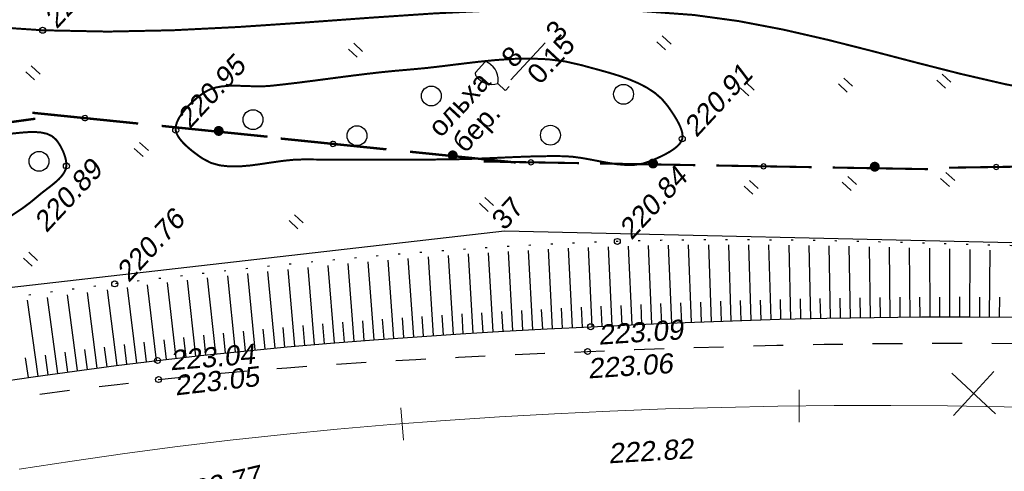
# Model space of a CAD drawing. Header units: millimetres. Extents: x -10 to 1169, y 1 to 1686.
# Tile 36 of 224: x 321 to 370, y 563 to 586. Entities that reach past the tile are written whole.
import ezdxf

# ---------------------------------------------------------------- set-up
doc = ezdxf.new("R2010")
doc.units = ezdxf.units.MM
for name, pattern in [('ADOT1', [1, 0, -1]), ('AHIDDEN1', [2, 0.5, -1.5]), ('AHIDDEN2', [3, 1.5, -1.5]), ('PHANTOM2', [1.25, 0.625, -0.125, 0.125, -0.125, 0.125, -0.125])]:
    doc.linetypes.add(name, pattern=pattern)
for name, color, linetype in [('CONTURS', 7, 'Continuous'), ('COORDS', 7, 'Continuous'), ('PDIGIT', 170, 'Continuous'), ('PICKETS', 7, 'Continuous'), ('ОБЪЕКТЫ_АВТОДОРОГ', 7, 'Continuous'), ('УЧАСТКИ', 7, 'Continuous')]:
    doc.layers.add(name, color=color, linetype=linetype)
doc.styles.get("Standard").update_dxf_attribs({"font": 'arial.ttf'})

# ---------------------------------------------------------------- blocks, each defined once
blk = doc.blocks.new('107_1')
at = {"layer": 'CONTURS', "color": 7, "linetype": 'Continuous', "const_width": 0.5}
blk.add_lwpolyline([(-0.25, 0, 1), (0.25, 0, 1)], format="xyb", close=True, dxfattribs=at)
blk = doc.blocks.new('133')
at = {"layer": 'CONTURS', "color": 7, "linetype": 'Continuous', "const_width": 0.2}
for points in [[(-11, 0), (-2, 0)], [(0, 0), (9, 0)]]:
    blk.add_lwpolyline(points, dxfattribs=at)
at = {"layer": 'CONTURS', "color": 7, "linetype": 'Continuous', "const_width": 0.5}
blk.add_lwpolyline([(-6.791, -0.003, 1), (-6.291, -0.003, 1)], format="xyb", close=True, dxfattribs=at)
blk = doc.blocks.new('401')
at = {"layer": 'CONTURS'}
for p, q in [((0, 0), (0, 1.2)), ((0.8, 0), (0.8, 1.2))]:
    blk.add_line(p, q, dxfattribs=at)
blk = doc.blocks.new('390_2')
at = {"layer": 'CONTURS', "color": 7}
for p, q in [((0.699, 3.473), (-0.691, 3.473)), ((0.002, 1.058), (0.002, 0.029)), ((0.018, -0.002), (0.579, -0.002))]:
    blk.add_line(p, q, dxfattribs=at)
at = {"layer": 'CONTURS', "color": 7, "linetype": 'Continuous'}
for centre, radius, start, end in [((1.009, 2.723), 1.954, 167.2459, 239.37602), ((-19.937, 7.463), 19.521, 347.2459, 347.69834), ((-0.649, 3.258), 0.22, 101.94077, 167.69834), ((-0.691, 3.454), 0.0195, 90, 101.94077), ((-1.009, 2.723), 1.954, 300.62398, 12.7541), ((0.649, 3.258), 0.22, 12.30166, 76.96726), ((19.936, 7.463), 19.521, 192.30166, 192.7541)]:
    blk.add_arc(centre, radius, start, end, dxfattribs=at)
blk = doc.blocks.new('372')
at = {"layer": 'CONTURS'}
blk.add_circle((0, 0), 1, dxfattribs=at)
blk = doc.blocks.new('пкк')
at = {"layer": 'ОБЪЕКТЫ_АВТОДОРОГ', "lineweight": 15, "ltscale": 200}
blk.add_line((-0.011, -0.822), (-0.008, 0.805), dxfattribs=at)

msp = doc.modelspace()

# ---------------------------------------------------------------- linework, layer by layer
at = {"layer": 'CONTURS', "lineweight": -2}
for p, q in [((343.35608, 570.19628), (343.11157, 574.17781)), ((344.35431, 570.25567), (344.11889, 574.241)), ((345.35267, 570.31297), (345.12648, 574.30421)), ((346.35117, 570.36775), (346.13325, 574.36069)), ((347.34972, 570.4215), (347.14047, 574.41228)), ((348.34842, 570.47244), (348.14678, 574.46307)), ((349.34714, 570.52306), (349.154, 574.50225)), ((350.34603, 570.57007), (350.16023, 574.54138)), ((351.34493, 570.61709), (351.16701, 574.57297)), ((352.34398, 570.66066), (352.17544, 574.59829)), ((353.34309, 570.70278), (353.18366, 574.61854)), ((354.34228, 570.74314), (354.19315, 574.63037)), ((355.3416, 570.77982), (355.20166, 574.63982)), ((356.34093, 570.81651), (356.21079, 574.64006)), ((357.34045, 570.84753), (357.22162, 574.63995)), ((358.33998, 570.87824), (358.23235, 574.63051)), ((359.33961, 570.90524), (359.24434, 574.62105)), ((360.33932, 570.92942), (360.25559, 574.60486)), ((361.33906, 570.95227), (361.2677, 574.58764)), ((362.33891, 570.96937), (362.27834, 574.56633)), ((363.33877, 570.98646), (363.28915, 574.5433)), ((364.33871, 570.99739), (364.30185, 574.5181)), ((365.33866, 571.00686), (365.31395, 574.4911)), ((366.33864, 571.01281), (366.32743, 574.46331)), ((367.33864, 571.01408), (367.33975, 574.43429)), ((368.33864, 571.01491), (368.35298, 574.40523)), ((369.33862, 571.00745), (369.36436, 574.37614)), ((337.3703, 569.78456), (337.06533, 573.69312)), ((338.36727, 569.86237), (338.07423, 573.7852)), ((339.36475, 569.93334), (339.08142, 573.86906)), ((340.36223, 570.00431), (340.08807, 573.95288)), ((341.36006, 570.07016), (341.09625, 574.03084)), ((342.35796, 570.13495), (342.1036, 574.10479)), ((332.38915, 569.35177), (332.01492, 573.19229)), ((333.3847, 569.44597), (333.02499, 573.30042)), ((334.38057, 569.53685), (334.03651, 573.40209)), ((335.37689, 569.62253), (335.04609, 573.50357)), ((336.37335, 569.70662), (336.05661, 573.60001)), ((328.41145, 568.93054), (327.97259, 572.74019)), ((329.40498, 569.04417), (328.98172, 572.85573)), ((330.39935, 569.15009), (329.99294, 572.97152)), ((331.39398, 569.25362), (331.00316, 573.08311)), ((324.4417, 568.44016), (323.94495, 572.24872)), ((325.43315, 568.57061), (324.95174, 572.37533)), ((326.42557, 568.69352), (325.95726, 572.49843)), ((327.41799, 568.81643), (326.96353, 572.61945)), ((321.46948, 568.03297), (320.92865, 571.85082)), ((322.4598, 568.17175), (321.93317, 571.98685)), ((323.45029, 568.30931), (322.93953, 572.11918)), ((353.84268, 570.72296), (353.80317, 571.72218)), ((354.84194, 570.76148), (354.80465, 571.76078)), ((355.84127, 570.79816), (355.80614, 571.79755)), ((356.84069, 570.83202), (356.80802, 571.83149)), ((357.84021, 570.86289), (357.81021, 571.86244)), ((358.8398, 570.89174), (358.81264, 571.89137)), ((359.83947, 570.91733), (359.81526, 571.91704)), ((360.83919, 570.94084), (360.81798, 571.94062)), ((361.83899, 570.96082), (361.82075, 571.96065)), ((362.83884, 570.97791), (362.82344, 571.97779)), ((363.83874, 570.99193), (363.82652, 571.99185)), ((364.83869, 571.00212), (364.8299, 572.00208)), ((365.83865, 571.00983), (365.83347, 572.00982)), ((366.83864, 571.01344), (366.83717, 572.01344)), ((367.83864, 571.0145), (367.84091, 572.0145)), ((368.83863, 571.01118), (368.84456, 572.01116)), ((369.8386, 571.00371), (369.84798, 572.00367)), ((343.85519, 570.22598), (343.79506, 571.22417)), ((344.85349, 570.28432), (344.79571, 571.28265)), ((345.85192, 570.34036), (345.79638, 571.33882)), ((346.85044, 570.39462), (346.79701, 571.3932)), ((347.84907, 570.44697), (347.79766, 571.44565)), ((348.84778, 570.49775), (348.79831, 571.49652)), ((349.84659, 570.54657), (349.79898, 571.54543)), ((350.84548, 570.59358), (350.79965, 571.59253)), ((351.84445, 570.63887), (351.8006, 571.63791)), ((352.84354, 570.68172), (352.80181, 571.68085)), ((336.87183, 569.74559), (336.79239, 570.74243)), ((337.86879, 569.82346), (337.79265, 570.82056)), ((338.86601, 569.89786), (338.79286, 570.89518)), ((339.86349, 569.96883), (339.79296, 570.96634)), ((340.86114, 570.03724), (340.79328, 571.03493)), ((341.85901, 570.10256), (341.79381, 571.10043)), ((342.85702, 570.16562), (342.7944, 571.16365)), ((331.89157, 569.30269), (331.79231, 570.29775)), ((332.88693, 569.39887), (332.79198, 570.39435)), ((333.88263, 569.49141), (333.79185, 570.48728)), ((334.87873, 569.57969), (334.79194, 570.57591)), ((335.87512, 569.66458), (335.79211, 570.66112)), ((326.92178, 568.75497), (326.80137, 569.7477)), ((327.91472, 568.87349), (327.79817, 569.86667)), ((328.90822, 568.98736), (328.79581, 569.98102)), ((329.90217, 569.09713), (329.79411, 570.09128)), ((330.89667, 569.20185), (330.79303, 570.19647)), ((322.95505, 568.24053), (322.82024, 569.2314)), ((323.946, 568.37473), (323.81489, 569.3661)), ((324.93742, 568.50538), (324.80999, 569.49723)), ((325.92936, 568.63206), (325.80552, 569.62437)), ((320.97474, 567.96064), (320.8326, 568.95049)), ((321.96464, 568.10236), (321.82614, 569.09272))]:
    msp.add_line(p, q, dxfattribs=at)
at = {"layer": 'CONTURS', "linetype": 'AHIDDEN1', "const_width": 0.1, "flags": 128}
for points in [[(257.97884, 563.64613), (258.39453, 563.97784), (258.80927, 564.31064), (259.22305, 564.64455), (259.63588, 564.97957), (260.04776, 565.31568), (260.45869, 565.65289), (260.86866, 565.99121), (261.27769, 566.33062), (261.68576, 566.67114), (262.09287, 567.01276), (263.28947, 568.03914), (264.46897, 569.0852), (265.6351, 570.14666), (266.7916, 571.21923), (267.94222, 572.29864), (269.09068, 573.38062), (270.24072, 574.46088), (271.39609, 575.53515), (272.56051, 576.59914), (273.73773, 577.64858), (273.9939, 577.87875), (274.24799, 578.11501), (274.50096, 578.35466), (274.7538, 578.595), (275.00749, 578.83332), (275.26299, 579.06692), (275.5213, 579.29308), (275.78339, 579.50912), (276.05024, 579.71232), (276.32282, 579.89998), (277.44485, 580.47796), (278.65848, 580.8432), (279.94675, 581.02726), (281.29271, 581.06169), (282.67941, 580.97805), (284.08992, 580.80791), (285.50727, 580.5828), (286.91452, 580.3343), (288.29473, 580.09395), (289.63094, 579.89331), (290.95286, 579.66175), (292.26205, 579.33127), (293.56202, 578.92927), (294.85623, 578.48313), (296.14817, 578.02024), (297.44132, 577.56798), (298.73916, 577.15376), (300.04518, 576.80494), (301.36284, 576.54893), (302.69565, 576.41311), (303.11617, 576.37865), (303.57248, 576.32239), (304.04952, 576.25579), (304.53219, 576.1903), (305.00543, 576.13741), (305.45416, 576.10856), (305.86329, 576.11523), (306.21777, 576.16887), (306.5025, 576.28095), (306.7024, 576.46294), (306.7995, 576.67242), (306.84598, 576.93294), (306.84927, 577.23505), (306.81679, 577.56925), (306.75596, 577.92609), (306.6742, 578.29608), (306.57894, 578.66976), (306.4776, 579.03765), (306.3776, 579.39029), (306.28636, 579.71819), (306.12929, 580.17619), (305.91991, 580.61886), (305.67244, 581.05024), (305.4011, 581.4744), (305.12012, 581.89539), (304.84372, 582.31726), (304.58614, 582.74405), (304.36159, 583.17983), (304.1843, 583.62864), (304.0685, 584.09453), (304.03715, 584.27468), (304.00376, 584.46346), (303.97084, 584.65761), (303.94091, 584.85389), (303.91646, 585.04902), (303.90001, 585.23974), (303.89407, 585.42279), (303.90114, 585.59492), (303.92373, 585.75286), (303.96435, 585.89335), (304.12085, 586.12776), (304.36815, 586.29126), (304.69025, 586.39571), (305.07116, 586.45299), (305.49488, 586.47497), (305.94541, 586.47352), (306.40674, 586.46053), (306.86289, 586.44785), (307.29785, 586.44736), (307.69563, 586.47095), (309.08672, 586.56658), (310.48106, 586.57107), (311.87811, 586.50195), (313.27732, 586.37674), (314.67818, 586.21299), (316.08013, 586.02823), (317.48265, 585.83999), (318.8852, 585.66581), (320.28724, 585.52323), (321.68825, 585.42978), (324.9638, 585.36266), (328.24627, 585.43018), (331.53319, 585.59385), (334.82208, 585.81519), (338.11045, 586.0557), (341.39582, 586.27688), (344.67573, 586.44026), (347.94769, 586.50733), (351.20921, 586.4396), (354.45783, 586.19859), (356.70954, 585.89058), (358.95246, 585.46322), (361.18886, 584.95032), (363.42105, 584.38568), (365.65131, 583.80311), (367.88194, 583.23641), (370.11522, 582.7194), (372.35345, 582.28586), (374.59891, 581.96962), (376.85391, 581.80448), (378.45994, 581.79303), (380.06946, 581.85832), (381.68187, 581.98304), (383.29658, 582.14989), (384.913, 582.34158), (386.53055, 582.54079), (388.14863, 582.73023), (389.76667, 582.89259), (391.38406, 583.01057), (393.00023, 583.06687), (394.89821, 582.99079), (396.8236, 582.7543), (398.76475, 582.41376), (400.70998, 582.02555), (402.64764, 581.64605), (404.56604, 581.33164), (406.45353, 581.13868), (408.29844, 581.12356), (410.0891, 581.34266), (411.81385, 581.85234), (412.44237, 582.12567), (413.06233, 582.43596), (413.67504, 582.77696), (414.28187, 583.14242), (414.88415, 583.52611), (415.48321, 583.92178), (416.08039, 584.32319), (416.67705, 584.7241), (417.27451, 585.11826), (417.87412, 585.49944), (418.53276, 585.89963), (419.19844, 586.2922), (419.86763, 586.68123), (420.53683, 587.07077), (421.20253, 587.46489), (421.86123, 587.86765), (422.50941, 588.28311), (423.14356, 588.71534), (423.76018, 589.16839), (424.35576, 589.64633), (424.89263, 590.10981), (425.41842, 590.58658), (425.9331, 591.07666), (426.4367, 591.58004), (426.92919, 592.09671), (427.4106, 592.62668), (427.8809, 593.16996), (428.34011, 593.72653), (428.78823, 594.29641), (429.22525, 594.87958)], [(353.87368, 579.97008), (353.88914, 580.11458), (353.87133, 580.27264), (353.82523, 580.441), (353.75583, 580.61642), (353.66813, 580.79562), (353.56711, 580.97535), (353.45776, 581.15236), (353.34508, 581.32339), (353.23406, 581.48518), (353.12969, 581.63448), (352.83795, 581.9816), (352.49008, 582.28224), (352.09541, 582.5419), (351.66327, 582.76608), (351.20302, 582.96026), (350.72398, 583.12996), (350.23549, 583.28067), (349.74689, 583.41789), (349.26752, 583.54711), (348.8067, 583.67385), (347.97826, 583.86158), (347.13114, 583.96874), (346.26875, 584.00801), (345.3945, 583.99206), (344.51179, 583.93357), (343.62403, 583.84524), (342.73462, 583.73972), (341.84697, 583.62972), (340.96448, 583.5279), (340.09055, 583.44694), (339.39302, 583.38736), (338.69633, 583.31672), (338.00029, 583.23734), (337.30472, 583.15157), (336.60942, 583.0617), (335.91421, 582.97008), (335.21891, 582.87902), (334.52331, 582.79085), (333.82725, 582.70789), (333.13052, 582.63246), (332.79664, 582.61157), (332.45241, 582.61003), (332.10224, 582.61975), (331.75055, 582.63263), (331.40175, 582.64059), (331.06026, 582.63551), (330.73051, 582.60931), (330.41691, 582.5539), (330.12388, 582.46116), (329.85583, 582.32302), (329.66101, 582.18832), (329.45549, 582.02795), (329.24727, 581.84677), (329.04431, 581.64964), (328.85462, 581.44141), (328.68616, 581.22693), (328.54693, 581.01107), (328.44491, 580.79867), (328.38807, 580.59461), (328.38441, 580.40373), (328.42571, 580.25195), (328.50384, 580.09668), (328.61292, 579.93994), (328.74704, 579.78376), (328.90034, 579.63017), (329.06691, 579.4812), (329.24088, 579.33888), (329.41634, 579.20524), (329.58743, 579.0823), (329.74823, 578.9721), (330.15985, 578.75898), (330.60946, 578.63333), (331.09036, 578.57978), (331.59586, 578.58296), (332.11924, 578.6275), (332.65379, 578.69803), (333.19282, 578.77918), (333.72961, 578.85558), (334.25747, 578.91185), (334.76967, 578.93262), (335.55249, 578.92908), (336.33535, 578.92531), (337.11822, 578.9218), (337.90109, 578.91903), (338.68397, 578.91747), (339.46682, 578.91763), (340.24965, 578.91997), (341.03243, 578.92498), (341.81516, 578.93314), (342.59782, 578.94494), (343.1292, 578.95761), (343.66059, 578.97568), (344.19198, 578.99734), (344.72337, 579.02076), (345.25472, 579.04413), (345.78604, 579.06561), (346.31729, 579.0834), (346.84847, 579.09566), (347.37957, 579.10058), (347.91056, 579.09633), (348.35288, 579.06817), (348.80278, 579.00755), (349.25698, 578.92696), (349.71223, 578.83887), (350.16525, 578.75576), (350.61279, 578.69012), (351.05156, 578.65442), (351.47831, 578.66114), (351.88977, 578.72276), (352.28267, 578.85176), (352.46158, 578.92998), (352.65406, 579.01628), (352.85337, 579.11042), (353.05276, 579.2122), (353.2455, 579.32136), (353.42486, 579.43769), (353.5841, 579.56096), (353.71647, 579.69093), (353.81524, 579.82738), (353.87368, 579.97008)], [(322.88394, 578.60776), (322.88342, 578.73432), (322.86613, 578.87019), (322.83402, 579.01237), (322.78907, 579.15789), (322.73325, 579.30375), (322.66853, 579.44695), (322.59687, 579.58452), (322.52025, 579.71345), (322.44062, 579.83076), (322.35997, 579.93346), (322.15756, 580.10752), (321.90888, 580.22221), (321.62217, 580.28725), (321.30568, 580.31234), (320.96766, 580.30721), (320.61636, 580.28157), (320.26001, 580.24513), (319.90688, 580.2076), (319.5652, 580.1787), (319.24323, 580.16815), (317.95825, 580.09725), (316.68966, 579.88715), (315.43389, 579.5651), (314.18736, 579.1583), (312.9465, 578.694), (311.70775, 578.19943), (310.46754, 577.7018), (309.22229, 577.22836), (307.96843, 576.80633), (306.7024, 576.46294), (306.34998, 576.37878), (305.9975, 576.29099), (305.64485, 576.2016), (305.29195, 576.11269), (304.93868, 576.02631), (304.58495, 575.94451), (304.23066, 575.86936), (303.87571, 575.8029), (303.52001, 575.7472), (303.16344, 575.70431), (302.66483, 575.67635), (302.16345, 575.68585), (301.65997, 575.72343), (301.15506, 575.77966), (300.64937, 575.84516), (300.14358, 575.91052), (299.63835, 575.96633), (299.13434, 576.00319), (298.63222, 576.01171), (298.13264, 575.98247), (297.87415, 575.96423), (297.60322, 575.9568), (297.32529, 575.95384), (297.0458, 575.949), (296.77019, 575.93593), (296.5039, 575.90828), (296.25236, 575.85969), (296.02101, 575.78383), (295.8153, 575.67433), (295.64065, 575.52485), (295.57455, 575.44933), (295.5072, 575.36544), (295.44047, 575.27492), (295.37625, 575.17955), (295.3164, 575.08106), (295.2628, 574.98122), (295.21732, 574.88179), (295.18182, 574.78451), (295.15819, 574.69114), (295.1483, 574.60344), (295.16829, 574.46328), (295.23158, 574.32726), (295.33106, 574.19554), (295.45957, 574.06824), (295.61, 573.94551), (295.77519, 573.82748), (295.94801, 573.7143), (296.12133, 573.60611), (296.28801, 573.50304), (296.44092, 573.40523), (296.69154, 573.25497), (296.95554, 573.12465), (297.23071, 573.01179), (297.51487, 572.91392), (297.8058, 572.82854), (298.10131, 572.75318), (298.39919, 572.68536), (298.69725, 572.6226), (298.99328, 572.56241), (299.28508, 572.50231), (299.89241, 572.38955), (300.50923, 572.30429), (301.13317, 572.24568), (301.76183, 572.21286), (302.39284, 572.205), (303.02382, 572.22124), (303.6524, 572.26073), (304.27618, 572.32264), (304.8928, 572.4061), (305.49987, 572.51028), (306.01135, 572.63016), (306.51589, 572.78788), (307.0152, 572.97438), (307.51101, 573.18056), (308.00502, 573.39737), (308.49897, 573.61571), (308.99456, 573.82652), (309.49352, 574.0207), (309.99757, 574.18919), (310.50842, 574.32291), (311.13949, 574.42788), (311.78331, 574.47828), (312.43618, 574.48896), (313.09438, 574.47476), (313.75421, 574.45051), (314.41195, 574.43108), (315.06389, 574.43131), (315.70632, 574.46603), (316.33554, 574.5501), (316.94782, 574.69836), (317.42603, 574.85403), (317.90551, 575.02794), (318.38349, 575.22021), (318.85721, 575.43093), (319.32393, 575.66022), (319.78086, 575.90817), (320.22526, 576.17489), (320.65436, 576.46048), (321.0654, 576.76505), (321.45562, 577.0887), (321.61991, 577.22562), (321.79836, 577.3644), (321.98389, 577.50558), (322.16938, 577.64972), (322.34773, 577.79738), (322.51185, 577.94911), (322.65463, 578.10545), (322.76897, 578.26698), (322.84777, 578.43423), (322.88394, 578.60776)]]:
    msp.add_lwpolyline(points, dxfattribs=at)
at = {"layer": 'CONTURS'}
msp.add_lwpolyline([(345.25006, 582.93487), (346.96987, 584.79608)], dxfattribs=at)
at = {"layer": 'CONTURS', "linetype": 'ADOT1', "flags": 128}
msp.add_lwpolyline([(508.67226, 543.94972), (505.77349, 545.33856), (502.86273, 546.69392), (499.93996, 548.01582), (497.0052, 549.30425), (494.05843, 550.55921), (491.09967, 551.78069), (488.1289, 552.96871), (485.14614, 554.12326), (482.15138, 555.24433), (479.14462, 556.33194), (476.41902, 557.2781), (473.67941, 558.1872), (470.9276, 559.06345), (468.16542, 559.91106), (465.39468, 560.73423), (462.61722, 561.53717), (459.83486, 562.32409), (457.04941, 563.0992), (454.26271, 563.8667), (451.47658, 564.6308), (449.72726, 565.12554), (447.97964, 565.64192), (446.23237, 566.16843), (444.4841, 566.69356), (442.73347, 567.20579), (440.97912, 567.69361), (439.2197, 568.14551), (437.45385, 568.54997), (435.68022, 568.89548), (433.89744, 569.17053), (432.24929, 569.33007), (430.58913, 569.39264), (428.91997, 569.38405), (427.24478, 569.33012), (425.56653, 569.25666), (423.88823, 569.18947), (422.21283, 569.15438), (420.54333, 569.17719), (418.88272, 569.28371), (417.23396, 569.49976), (417.12383, 569.51872), (417.01373, 569.53804), (416.90366, 569.55768), (416.79361, 569.57756), (416.68358, 569.59761), (416.57357, 569.61779), (416.46356, 569.63801), (416.35355, 569.65822), (416.24353, 569.67834), (416.1335, 569.69833), (414.01456, 570.09813), (411.89889, 570.524), (409.78529, 570.96593), (407.67259, 571.41389), (405.55959, 571.85788), (403.44511, 572.28787), (401.32797, 572.69385), (399.20698, 573.0658), (397.08096, 573.39371), (394.94872, 573.66756), (392.72155, 573.89218), (390.48812, 574.06446), (388.24952, 574.19257), (386.00681, 574.2847), (383.76108, 574.349), (381.5134, 574.39366), (379.26484, 574.42684), (377.0165, 574.45673), (374.76943, 574.49148), (372.52472, 574.53927), (370.33317, 574.59834), (368.14087, 574.66135), (365.94809, 574.72415), (363.75507, 574.78259), (361.56207, 574.8325), (359.36936, 574.86975), (357.17718, 574.89016), (354.98579, 574.8896), (352.79545, 574.8639), (350.6064, 574.80892), (348.07254, 574.71036), (345.53871, 574.58055), (343.00529, 574.42164), (340.47269, 574.23574), (337.94129, 574.02499), (335.4115, 573.79153), (332.88371, 573.53748), (330.3583, 573.26497), (327.83569, 572.97615), (325.31625, 572.67314), (323.44707, 572.43808), (321.57914, 572.19244), (319.71246, 571.93624), (317.84702, 571.66947), (315.98283, 571.39214), (314.11989, 571.10423), (312.25819, 570.80575), (310.39774, 570.4967), (308.53853, 570.17708), (306.68057, 569.84689)], dxfattribs=at)
at = {"layer": 'CONTURS', "linetype": 'Continuous', "flags": 128}
msp.add_lwpolyline([(319.13399, 567.68869), (321.21507, 567.99732), (323.29814, 568.28923), (325.38319, 568.56442), (327.47024, 568.8229), (329.64089, 569.07115), (331.81477, 569.29741), (333.99142, 569.50339), (336.17037, 569.69076), (338.35116, 569.86123), (340.53331, 570.01648), (342.71637, 570.15822), (344.89988, 570.28813), (347.08336, 570.40791), (349.26635, 570.51926), (351.64116, 570.63103), (354.01744, 570.73121), (356.39488, 570.81849), (358.77313, 570.89154), (361.15186, 570.94907), (363.53075, 570.98974), (365.90945, 571.01226), (368.28765, 571.0153), (370.66501, 570.99754)], dxfattribs=at)
at = {"layer": 'CONTURS', "linetype": 'AHIDDEN2', "flags": 128}
msp.add_lwpolyline([(306.76307, 564.63896), (308.82983, 565.04327), (310.89858, 565.42933), (312.96935, 565.79715), (315.04213, 566.14673), (317.11691, 566.47806), (319.1937, 566.79115), (321.2725, 567.086), (323.35331, 567.3626), (325.43613, 567.62096), (327.52095, 567.86107), (329.67087, 568.08517), (331.82412, 568.2835), (333.98018, 568.45883), (336.13855, 568.61389), (338.2987, 568.75143), (340.46012, 568.8742), (342.6223, 568.98494), (344.78472, 569.08641), (346.94687, 569.18134), (349.10823, 569.27249), (351.48773, 569.36696), (353.86826, 569.4512), (356.24958, 569.52431), (358.63148, 569.58537), (361.01374, 569.63346), (363.39612, 569.66767), (365.7784, 569.68708), (368.16035, 569.69078), (370.54176, 569.67785), (372.92239, 569.64737), (375.2388, 569.60427), (377.5561, 569.55076), (379.87381, 569.48506), (382.19145, 569.40536), (384.50853, 569.30989), (386.82457, 569.19684), (389.13908, 569.06443), (391.45157, 568.91087), (393.76157, 568.73437), (396.06858, 568.53314), (398.08333, 568.33253), (400.09603, 568.10772), (402.10695, 567.86235), (404.11636, 567.60005), (406.12455, 567.32446), (408.13176, 567.03921), (410.13828, 566.74794), (412.14438, 566.45428), (414.15033, 566.16187), (416.1564, 565.87434), (418.6348, 565.53229), (421.11639, 565.20196), (423.59946, 564.87598), (426.08232, 564.54698), (428.56326, 564.20758), (431.04059, 563.85041), (433.5126, 563.46809), (435.97758, 563.05325), (438.43385, 562.5985), (440.87969, 562.09649), (443.18099, 561.58439), (445.47654, 561.04547), (447.76633, 560.47975), (450.05037, 559.88722), (452.32865, 559.26788), (454.60118, 558.62173), (456.86796, 557.94877), (459.12898, 557.249), (461.38424, 556.52242), (463.63375, 555.76903)], dxfattribs=at)
at = {"layer": 'COORDS', "lineweight": -2}
for p, q in [((367.51663, 566.06193), (369.5526, 568.26529)), ((369.6363, 566.14563), (367.43293, 568.1816))]:
    msp.add_line(p, q, dxfattribs=at)
at = {"layer": 'PICKETS', "color": 7, "lineweight": -2}
for centre in [(321.68825, 585.42978), (328.38441, 580.40373), (353.87368, 579.97008), (322.88394, 578.60776), (350.6064, 574.80892), (325.31625, 572.67314), (349.26635, 570.51926), (349.10823, 569.27249), (327.47024, 568.8229), (327.52095, 567.86107)]:
    msp.add_circle(centre, 0.15, dxfattribs=at)
at = {"layer": 'ОБЪЕКТЫ_АВТОДОРОГ', "color": 0, "linetype": 'PHANTOM2', "lineweight": 15, "ltscale": 200}
msp.add_lwpolyline([(320.51334, 563.34695), (323.17495, 563.76143), (325.82328, 564.14168), (328.47229, 564.49019), (331.13368, 564.80914), (333.81035, 565.09946), (336.50299, 565.36176), (339.21229, 565.59667), (341.93894, 565.80481), (344.68361, 565.9868), (347.447, 566.14325), (350.2298, 566.27479), (353.03198, 566.38184), (355.85069, 566.46403), (358.68238, 566.52082), (361.52348, 566.55165), (364.37044, 566.55596), (367.21969, 566.5332), (370.06769, 566.48281), (372.91086, 566.40423)], dxfattribs=at)
at = {"layer": 'УЧАСТКИ', "color": 6, "linetype": 'Continuous', "lineweight": -2}
for p, q in [((344.92336, 575.32473), (309.47379, 571.27838)), ((398.10895, 574.11999), (344.92336, 575.32473))]:
    msp.add_line(p, q, dxfattribs=at)

# ---------------------------------------------------------------- block references
at = {"layer": 'CONTURS', "lineweight": -2, "yscale": 0.5}
for name, p, xscale, zscale, rotation in [('401', (353.03667, 584.44425), 0.5, 0.5, 47.26113010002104), ('401', (337.51758, 584.07402), 0.5, 0.5, 47.26113010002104), ('401', (321.28893, 582.93589), 0.5, 0.5, 47.26113010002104), ('390_2', (344.97278, 582.38598), 0.5, 0.5, 47.26113010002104), ('401', (367.11627, 582.51738), 0.5, 0.5, 47.26113010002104), ('372', (341.24547, 582.12597), 0.5, 0.5, 47.26113010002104), ('372', (350.9168, 582.21025), 0.5, 0.5, 47.26113010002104), ('401', (357.22448, 582.1268), 0.5, 0.5, 47.26113010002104), ('401', (362.17038, 582.32209), 0.5, 0.5, 47.26113010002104), ('372', (332.27495, 580.93406), 0.5, 0.5, 47.26113010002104), ('133', (316.00026, 580.24683), 0.5967889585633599, 0.5967889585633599, 7.854787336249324), ('133', (327.67983, 580.61836), 0.5946817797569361, 0.5946817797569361, 354.1906478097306), ('107_1', (330.54799, 580.36647), 0.5, 0.5, 47.26113010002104), ('372', (337.50581, 580.12601), 0.5, 0.5, 47.26113010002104), ('372', (347.23915, 580.15299), 0.5, 0.5, 47.26113010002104), ('133', (340.17366, 579.32085), 0.5946817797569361, 0.5946817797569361, 354.1906478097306), ('401', (326.74115, 579.08417), 0.5, 0.5, 47.26113010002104), ('372', (321.50858, 578.8384), 0.5, 0.5, 47.26113010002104), ('107_1', (342.32319, 579.13756), 0.5, 0.5, 47.26113010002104), ('133', (349.73733, 578.72849), 0.53207379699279, 0.53207379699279, 359.0107365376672), ('107_1', (352.40502, 578.72883), 0.5, 0.5, 45.41400180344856), ('133', (361.4412, 578.52639), 0.53207379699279, 0.53207379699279, 359.0107365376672), ('107_1', (363.55729, 578.5661), 0.5, 0.5, 45.41400180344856), ('133', (373.14693, 578.60528), 0.5320737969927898, 0.5320737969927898, 0.8578648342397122), ('401', (367.31156, 577.57148), 0.5, 0.5, 47.26113010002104), ('401', (357.41977, 577.18091), 0.5, 0.5, 47.26113010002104), ('401', (362.36566, 577.3762), 0.5, 0.5, 47.26113010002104), ('401', (344.10905, 576.32246), 0.5, 0.5, 47.26113010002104), ('401', (334.52729, 575.4485), 0.5, 0.5, 47.26113010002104), ('401', (321.16351, 573.56123), 0.5, 0.5, 47.26113010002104)]:
    msp.add_blockref(name, p, dxfattribs=dict(at, xscale=xscale, zscale=zscale, rotation=rotation))
at = {"layer": 'ОБЪЕКТЫ_АВТОДОРОГ', "color": 0, "linetype": 'PHANTOM2', "lineweight": 15}
for p, rotation in [((359.76312, 566.53255), 0.6216649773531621), ((339.78682, 565.64053), 4.365246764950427)]:
    msp.add_blockref('пкк', p, dxfattribs=dict(at, rotation=rotation))

# ---------------------------------------------------------------- texts
at = {"layer": 'CONTURS', "lineweight": -2}
for s, p in [('3', (347.64057, 584.77945)), ('0.15', (346.70762, 582.64758)), ('8', (345.40799, 583.47901)), ('ольха', (341.72033, 579.98577)), ('бер.', (342.94646, 579.19781))]:
    msp.add_text(s, height=1, rotation=47.26113, dxfattribs=at).set_placement(p)
at = {"layer": 'PDIGIT', "color": 7, "lineweight": -2, "oblique": 10}
for s, rotation, p in [('220.65', 47.26113, (322.39481, 585.45768)), ('220.95', 47.26113, (329.09097, 580.43162)), ('220.91', 47.26113, (354.58023, 579.99798)), ('220.89', 47.26113, (321.87812, 575.20502)), ('220.84', 47.26113, (351.31296, 574.83681)), ('220.76', 47.26113, (326.02281, 572.70103)), ('223.09', 3.706924, (349.67155, 569.61299)), ('223.04', 4.611966, (328.12736, 568.32529)), ('223.06', 3.706924, (349.14579, 567.91599)), ('223.05', 6.523104, (328.3752, 567.05926)), ('222.82', 3.412899, (350.17444, 563.64465)), ('222.77', 13.372537, (328.58981, 561.59709))]:
    msp.add_text(s, height=1, rotation=rotation, dxfattribs=at).set_placement(p)
at = {"layer": 'УЧАСТКИ', "color": 6, "lineweight": -2}
msp.add_text('37', height=1, rotation=47.26113, dxfattribs=at).set_placement((344.92336, 575.32473))

doc.saveas('drawing.dxf')
